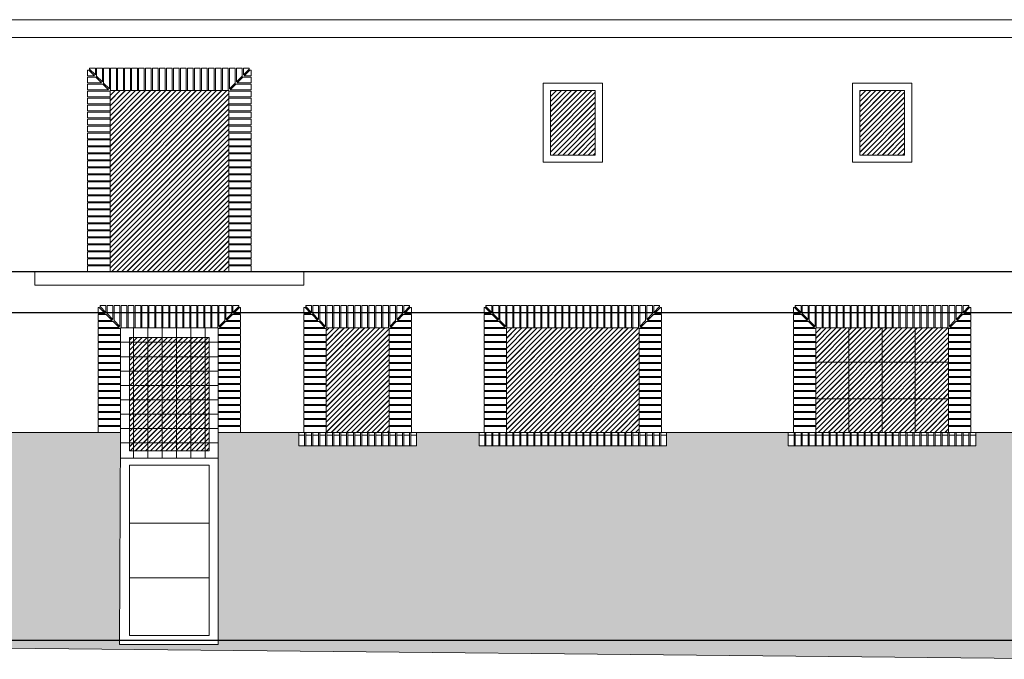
# Model space of a CAD drawing. Header units: millimetres. Extents: x -15547 to 792, y -5206 to 3515.
# Tile 8 of 16: x -3875 to -2777, y -2490 to -1777. Entities that reach past the tile are written whole.
import ezdxf

# ---------------------------------------------------------------- set-up
doc = ezdxf.new("R2010")
doc.units = ezdxf.units.MM
doc.layers.get('Defpoints').update_dxf_attribs({"color": 11})
for name, color, linetype, lineweight in [('A_cienkie', 251, 'Continuous', 9), ('A_hatch', 8, 'Continuous', 9), ('A_stolarka', 20, 'Continuous', 9), ('A_widok', 41, 'Continuous', 20)]:
    doc.layers.add(name, color=color, linetype=linetype, lineweight=lineweight)

msp = doc.modelspace()

# ---------------------------------------------------------------- hatches: boundary and pattern name
at = {"layer": 'A_hatch'}
h = msp.add_hatch(dxfattribs=at)
h.set_pattern_fill('JIS_LC_20', color=251, scale=0.2)
h.paths.add_polyline_path([(-3641.65, -1856.32), (-3774.05, -1856.32), (-3774.05, -2058.47), (-3641.65, -2058.47)])
h.paths.add_polyline_path([(-3232.85, -1856.32), (-3282.85, -1856.32), (-3282.85, -1928.32), (-3232.85, -1928.32)])
h.paths.add_polyline_path([(-2887.85, -1856.32), (-2937.85, -1856.32), (-2937.85, -1928.32), (-2887.85, -1928.32)])
h = msp.add_hatch(dxfattribs=at)
h.set_pattern_fill('JIS_LC_20', color=251, scale=0.2)
h.paths.add_polyline_path([(-3532.87, -2237.47), (-3462.85, -2237.47), (-3462.85, -2121.12), (-3532.87, -2121.12)])
h = msp.add_hatch(dxfattribs=at)
h.set_pattern_fill('JIS_LC_20', color=251, scale=0.2)
h.paths.add_polyline_path([(-3183.85, -2121.12), (-3331.85, -2121.12), (-3331.85, -2237.47), (-3183.85, -2237.47)])
h = msp.add_hatch(dxfattribs=at)
h.set_pattern_fill('JIS_LC_20', color=251, scale=0.2)
h.paths.add_polyline_path([(-2838.85, -2121.12), (-2986.85, -2121.12), (-2986.85, -2237.47), (-2838.85, -2237.47)])
h = msp.add_hatch(dxfattribs=at)
h.set_pattern_fill('JIS_LC_20', color=251, scale=0.2)
h.paths.add_polyline_path([(-3752.49, -2258.12), (-3663.35, -2258.12), (-3663.35, -2131.77), (-3752.49, -2131.77)])
h = msp.add_hatch(dxfattribs=at)
h.set_pattern_fill('AR-BRSTD', color=256, scale=0.1)
h.paths.add_polyline_path([(-3762.35, -2237.47), (-3787.35, -2237.47), (-3923.2, -2237.47), (-3923.2, -2252.47), (-4132.48, -2252.47), (-4132.48, -2237.47), (-4233.2, -2237.47), (-4233.2, -2252.47), (-4442.48, -2252.47), (-4442.48, -2237.47), (-4548.2, -2237.47), (-4548.2, -2252.47), (-4757.48, -2252.47), (-4757.48, -2237.47), (-4948.2, -2237.47), (-4948.2, -2252.47), (-5157.48, -2252.47), (-5157.48, -2237.47), (-5252.7, -2237.47), (-5252.7, -2252.47), (-5422.98, -2252.47), (-5422.98, -2240.47), (-5768.68, -2240.47), (-5769.1, -2477.12), (-4004.87, -2477.12), (-2677.45, -2490.47), (-2677.45, -2474.12), (-2498.25, -2474.12), (-2498.25, -2469.12), (-2677.45, -2469.12), (-2677.45, -2237.47), (-2808.2, -2237.47), (-2808.2, -2252.47), (-3017.48, -2252.47), (-3017.48, -2237.47), (-3153.2, -2237.47), (-3153.2, -2252.47), (-3362.48, -2252.47), (-3362.48, -2237.47), (-3432.2, -2237.47), (-3432.2, -2252.47), (-3563.5, -2252.47), (-3563.5, -2237.47), (-3628.35, -2237.47), (-3653.35, -2237.47), (-3653.35, -2474.12), (-3763.59, -2474.12)])

# ---------------------------------------------------------------- linework, layer by layer
at = {"layer": 'A_cienkie'}
for points in [[(-3791.22, -1840.07), (-3799.05, -1840.07), (-3799.05, -1833.57), (-3797.72, -1833.57)], [(-3791.22, -1840.07), (-3797.72, -1833.57)], [(-3790.4, -1839.05), (-3790.4, -1831.32), (-3796.9, -1831.32), (-3796.9, -1832.55)], [(-3790.4, -1839.05), (-3796.9, -1832.55)], [(-3782.6, -1846.85), (-3782.6, -1831.32), (-3789.1, -1831.32), (-3789.1, -1840.35)], [(-3774.8, -1854.65), (-3774.8, -1831.32), (-3781.3, -1831.32), (-3781.3, -1848.15)], [(-3640.9, -1854.65), (-3640.9, -1831.32), (-3634.4, -1831.32), (-3634.4, -1848.15)], [(-3633.1, -1846.85), (-3633.1, -1831.32), (-3626.6, -1831.32), (-3626.6, -1840.35)], [(-3625.3, -1839.05), (-3625.3, -1831.32), (-3618.8, -1831.32), (-3618.8, -1832.55)], [(-3625.3, -1839.05), (-3618.8, -1832.55)], [(-3624.48, -1840.07), (-3617.98, -1833.57)], [(-3624.48, -1840.07), (-3616.65, -1840.07), (-3616.65, -1833.57), (-3617.98, -1833.57)], [(-3783.42, -1847.87), (-3799.05, -1847.87), (-3799.05, -1841.37), (-3789.92, -1841.37)], [(-3783.42, -1847.87), (-3789.92, -1841.37)], [(-3782.6, -1846.85), (-3789.1, -1840.35)], [(-3633.1, -1846.85), (-3626.6, -1840.35)], [(-3632.28, -1847.87), (-3625.78, -1841.37)], [(-3632.28, -1847.87), (-3616.65, -1847.87), (-3616.65, -1841.37), (-3625.78, -1841.37)], [(-3775.62, -1855.67), (-3799.05, -1855.67), (-3799.05, -1849.17), (-3782.12, -1849.17)], [(-3775.62, -1855.67), (-3782.12, -1849.17)], [(-3774.8, -1854.65), (-3781.3, -1848.15)], [(-3640.9, -1854.65), (-3634.4, -1848.15)], [(-3640.08, -1855.67), (-3633.58, -1849.17)], [(-3640.08, -1855.67), (-3616.65, -1855.67), (-3616.65, -1849.17), (-3633.58, -1849.17)], [(-3778.7, -2103.85), (-3778.7, -2096.12), (-3785.2, -2096.12), (-3785.2, -2097.35)], [(-3778.7, -2103.85), (-3785.2, -2097.35)], [(-3770.9, -2111.65), (-3770.9, -2096.12), (-3777.4, -2096.12), (-3777.4, -2105.15)], [(-3763.1, -2119.45), (-3763.1, -2096.12), (-3769.6, -2096.12), (-3769.6, -2112.95)], [(-3652.6, -2119.45), (-3652.6, -2096.12), (-3646.1, -2096.12), (-3646.1, -2112.95)], [(-3644.8, -2111.65), (-3644.8, -2096.12), (-3638.3, -2096.12), (-3638.3, -2105.15)], [(-3637, -2103.85), (-3637, -2096.12), (-3630.5, -2096.12), (-3630.5, -2097.35)], [(-3637, -2103.85), (-3630.5, -2097.35)], [(-3549.2, -2103.85), (-3549.2, -2096.12), (-3555.7, -2096.12), (-3555.7, -2097.35)], [(-3549.2, -2103.85), (-3555.7, -2097.35)], [(-3541.4, -2111.65), (-3541.4, -2096.12), (-3547.9, -2096.12), (-3547.9, -2105.15)], [(-3533.6, -2119.45), (-3533.6, -2096.12), (-3540.1, -2096.12), (-3540.1, -2112.95)], [(-3462.1, -2119.45), (-3462.1, -2096.12), (-3455.6, -2096.12), (-3455.6, -2112.95)], [(-3454.3, -2111.65), (-3454.3, -2096.12), (-3447.8, -2096.12), (-3447.8, -2105.15)], [(-3446.5, -2103.85), (-3446.5, -2096.12), (-3440, -2096.12), (-3440, -2097.35)], [(-3446.5, -2103.85), (-3440, -2097.35)], [(-3348.2, -2103.85), (-3348.2, -2096.12), (-3354.7, -2096.12), (-3354.7, -2097.35)], [(-3348.2, -2103.85), (-3354.7, -2097.35)], [(-3340.4, -2111.65), (-3340.4, -2096.12), (-3346.9, -2096.12), (-3346.9, -2105.15)], [(-3332.6, -2119.45), (-3332.6, -2096.12), (-3339.1, -2096.12), (-3339.1, -2112.95)], [(-3183.1, -2119.45), (-3183.1, -2096.12), (-3176.6, -2096.12), (-3176.6, -2112.95)], [(-3175.3, -2111.65), (-3175.3, -2096.12), (-3168.8, -2096.12), (-3168.8, -2105.15)], [(-3167.5, -2103.85), (-3167.5, -2096.12), (-3161, -2096.12), (-3161, -2097.35)], [(-3167.5, -2103.85), (-3161, -2097.35)], [(-3003.2, -2103.85), (-3003.2, -2096.12), (-3009.7, -2096.12), (-3009.7, -2097.35)], [(-3003.2, -2103.85), (-3009.7, -2097.35)], [(-2995.4, -2111.65), (-2995.4, -2096.12), (-3001.9, -2096.12), (-3001.9, -2105.15)], [(-2987.6, -2119.45), (-2987.6, -2096.12), (-2994.1, -2096.12), (-2994.1, -2112.95)], [(-2838.1, -2119.45), (-2838.1, -2096.12), (-2831.6, -2096.12), (-2831.6, -2112.95)], [(-2830.3, -2111.65), (-2830.3, -2096.12), (-2823.8, -2096.12), (-2823.8, -2105.15)], [(-2822.5, -2103.85), (-2822.5, -2096.12), (-2816, -2096.12), (-2816, -2097.35)], [(-2822.5, -2103.85), (-2816, -2097.35)], [(-3779.52, -2104.87), (-3787.35, -2104.87), (-3787.35, -2098.37), (-3786.02, -2098.37)], [(-3771.72, -2112.67), (-3787.35, -2112.67), (-3787.35, -2106.17), (-3778.22, -2106.17)], [(-3779.52, -2104.87), (-3786.02, -2098.37)], [(-3771.72, -2112.67), (-3778.22, -2106.17)], [(-3770.9, -2111.65), (-3777.4, -2105.15)], [(-3644.8, -2111.65), (-3638.3, -2105.15)], [(-3643.98, -2112.67), (-3637.48, -2106.17)], [(-3643.98, -2112.67), (-3628.35, -2112.67), (-3628.35, -2106.17), (-3637.48, -2106.17)], [(-3636.18, -2104.87), (-3629.68, -2098.37)], [(-3636.18, -2104.87), (-3628.35, -2104.87), (-3628.35, -2098.37), (-3629.68, -2098.37)], [(-3550.02, -2104.87), (-3557.85, -2104.87), (-3557.85, -2098.37), (-3556.52, -2098.37)], [(-3542.22, -2112.67), (-3557.85, -2112.67), (-3557.85, -2106.17), (-3548.72, -2106.17)], [(-3550.02, -2104.87), (-3556.52, -2098.37)], [(-3542.22, -2112.67), (-3548.72, -2106.17)], [(-3541.4, -2111.65), (-3547.9, -2105.15)], [(-3454.3, -2111.65), (-3447.8, -2105.15)], [(-3453.48, -2112.67), (-3446.98, -2106.17)], [(-3453.48, -2112.67), (-3437.85, -2112.67), (-3437.85, -2106.17), (-3446.98, -2106.17)], [(-3445.68, -2104.87), (-3439.18, -2098.37)], [(-3445.68, -2104.87), (-3437.85, -2104.87), (-3437.85, -2098.37), (-3439.18, -2098.37)], [(-3349.02, -2104.87), (-3356.85, -2104.87), (-3356.85, -2098.37), (-3355.52, -2098.37)], [(-3341.22, -2112.67), (-3356.85, -2112.67), (-3356.85, -2106.17), (-3347.72, -2106.17)], [(-3349.02, -2104.87), (-3355.52, -2098.37)], [(-3341.22, -2112.67), (-3347.72, -2106.17)], [(-3340.4, -2111.65), (-3346.9, -2105.15)], [(-3175.3, -2111.65), (-3168.8, -2105.15)], [(-3174.48, -2112.67), (-3167.98, -2106.17)], [(-3174.48, -2112.67), (-3158.85, -2112.67), (-3158.85, -2106.17), (-3167.98, -2106.17)], [(-3166.68, -2104.87), (-3160.18, -2098.37)], [(-3166.68, -2104.87), (-3158.85, -2104.87), (-3158.85, -2098.37), (-3160.18, -2098.37)], [(-3004.02, -2104.87), (-3011.85, -2104.87), (-3011.85, -2098.37), (-3010.52, -2098.37)], [(-2996.22, -2112.67), (-3011.85, -2112.67), (-3011.85, -2106.17), (-3002.72, -2106.17)], [(-3004.02, -2104.87), (-3010.52, -2098.37)], [(-2996.22, -2112.67), (-3002.72, -2106.17)], [(-2995.4, -2111.65), (-3001.9, -2105.15)], [(-2830.3, -2111.65), (-2823.8, -2105.15)], [(-2829.48, -2112.67), (-2822.98, -2106.17)], [(-2829.48, -2112.67), (-2813.85, -2112.67), (-2813.85, -2106.17), (-2822.98, -2106.17)], [(-2821.68, -2104.87), (-2815.18, -2098.37)], [(-2821.68, -2104.87), (-2813.85, -2104.87), (-2813.85, -2098.37), (-2815.18, -2098.37)], [(-3763.92, -2120.47), (-3787.35, -2120.47), (-3787.35, -2113.97), (-3770.42, -2113.97)], [(-3763.92, -2120.47), (-3770.42, -2113.97)], [(-3763.1, -2119.45), (-3769.6, -2112.95)], [(-3652.6, -2119.45), (-3646.1, -2112.95)], [(-3651.78, -2120.47), (-3645.28, -2113.97)], [(-3651.78, -2120.47), (-3628.35, -2120.47), (-3628.35, -2113.97), (-3645.28, -2113.97)], [(-3534.42, -2120.47), (-3557.85, -2120.47), (-3557.85, -2113.97), (-3540.92, -2113.97)], [(-3534.42, -2120.47), (-3540.92, -2113.97)], [(-3533.6, -2119.45), (-3540.1, -2112.95)], [(-3462.1, -2119.45), (-3455.6, -2112.95)], [(-3461.28, -2120.47), (-3454.78, -2113.97)], [(-3461.28, -2120.47), (-3437.85, -2120.47), (-3437.85, -2113.97), (-3454.78, -2113.97)], [(-3333.42, -2120.47), (-3356.85, -2120.47), (-3356.85, -2113.97), (-3339.92, -2113.97)], [(-3333.42, -2120.47), (-3339.92, -2113.97)], [(-3332.6, -2119.45), (-3339.1, -2112.95)], [(-3183.1, -2119.45), (-3176.6, -2112.95)], [(-3182.28, -2120.47), (-3175.78, -2113.97)], [(-3182.28, -2120.47), (-3158.85, -2120.47), (-3158.85, -2113.97), (-3175.78, -2113.97)], [(-2988.42, -2120.47), (-3011.85, -2120.47), (-3011.85, -2113.97), (-2994.92, -2113.97)], [(-2988.42, -2120.47), (-2994.92, -2113.97)], [(-2987.6, -2119.45), (-2994.1, -2112.95)], [(-2838.1, -2119.45), (-2831.6, -2112.95)], [(-2837.28, -2120.47), (-2830.78, -2113.97)], [(-2837.28, -2120.47), (-2813.85, -2120.47), (-2813.85, -2113.97), (-2830.78, -2113.97)], [(-3532.85, -2121.12), (-3462.85, -2121.12)], [(-3923.2, -2237.47), (-3787.35, -2237.47)], [(-3628.35, -2237.47), (-3563.5, -2237.47)], [(-3563.5, -2240.47), (-3557, -2240.47)], [(-3555.7, -2240.47), (-3549.2, -2240.47)], [(-3547.9, -2240.47), (-3541.4, -2240.47)], [(-3540.1, -2240.47), (-3533.6, -2240.47)], [(-3532.3, -2240.47), (-3525.8, -2240.47)], [(-3524.5, -2240.47), (-3518, -2240.47)], [(-3516.7, -2240.47), (-3510.2, -2240.47)], [(-3508.9, -2240.47), (-3502.4, -2240.47)], [(-3501.1, -2240.47), (-3494.6, -2240.47)], [(-3493.3, -2240.47), (-3486.8, -2240.47)], [(-3485.5, -2240.47), (-3479, -2240.47)], [(-3477.7, -2240.47), (-3471.2, -2240.47)], [(-3469.9, -2240.47), (-3463.4, -2240.47)], [(-3462.1, -2240.47), (-3455.6, -2240.47)], [(-3454.3, -2240.47), (-3447.8, -2240.47)], [(-3446.5, -2240.47), (-3440, -2240.47)], [(-3438.7, -2240.47), (-3432.2, -2240.47)], [(-3432.2, -2237.47), (-3362.48, -2237.47)], [(-3355.98, -2240.47), (-3362.48, -2240.47)], [(-3348.18, -2240.47), (-3354.68, -2240.47)], [(-3340.38, -2240.47), (-3346.88, -2240.47)], [(-3332.58, -2240.47), (-3339.08, -2240.47)], [(-3324.78, -2240.47), (-3331.28, -2240.47)], [(-3323.5, -2240.47), (-3317, -2240.47)], [(-3315.7, -2240.47), (-3309.2, -2240.47)], [(-3307.9, -2240.47), (-3301.4, -2240.47)], [(-3300.1, -2240.47), (-3293.6, -2240.47)], [(-3292.3, -2240.47), (-3285.8, -2240.47)], [(-3284.5, -2240.47), (-3278, -2240.47)], [(-3276.7, -2240.47), (-3270.2, -2240.47)], [(-3268.9, -2240.47), (-3262.4, -2240.47)], [(-3261.1, -2240.47), (-3254.6, -2240.47)], [(-3253.3, -2240.47), (-3246.8, -2240.47)], [(-3245.5, -2240.47), (-3239, -2240.47)], [(-3237.7, -2240.47), (-3231.2, -2240.47)], [(-3229.9, -2240.47), (-3223.4, -2240.47)], [(-3222.1, -2240.47), (-3215.6, -2240.47)], [(-3214.3, -2240.47), (-3207.8, -2240.47)], [(-3206.5, -2240.47), (-3200, -2240.47)], [(-3198.7, -2240.47), (-3192.2, -2240.47)], [(-3184.4, -2240.47), (-3190.9, -2240.47)], [(-3176.6, -2240.47), (-3183.1, -2240.47)], [(-3168.8, -2240.47), (-3175.3, -2240.47)], [(-3161, -2240.47), (-3167.5, -2240.47)], [(-3153.2, -2240.47), (-3159.7, -2240.47)], [(-3153.2, -2237.47), (-3017.48, -2237.47)], [(-3010.98, -2240.47), (-3017.48, -2240.47)], [(-3003.18, -2240.47), (-3009.68, -2240.47)], [(-2995.38, -2240.47), (-3001.88, -2240.47)], [(-2987.58, -2240.47), (-2994.08, -2240.47)], [(-2979.78, -2240.47), (-2986.28, -2240.47)], [(-2978.5, -2240.47), (-2972, -2240.47)], [(-2970.7, -2240.47), (-2964.2, -2240.47)], [(-2962.9, -2240.47), (-2956.4, -2240.47)], [(-2955.1, -2240.47), (-2948.6, -2240.47)], [(-2947.3, -2240.47), (-2940.8, -2240.47)], [(-2939.5, -2240.47), (-2933, -2240.47)], [(-2931.7, -2240.47), (-2925.2, -2240.47)], [(-2923.9, -2240.47), (-2917.4, -2240.47)], [(-2916.1, -2240.47), (-2909.6, -2240.47)], [(-2908.3, -2240.47), (-2901.8, -2240.47)], [(-2900.5, -2240.47), (-2894, -2240.47)], [(-2892.7, -2240.47), (-2886.2, -2240.47)], [(-2884.9, -2240.47), (-2878.4, -2240.47)], [(-2877.1, -2240.47), (-2870.6, -2240.47)], [(-2869.3, -2240.47), (-2862.8, -2240.47)], [(-2861.5, -2240.47), (-2855, -2240.47)], [(-2853.7, -2240.47), (-2847.2, -2240.47)], [(-2839.4, -2240.47), (-2845.9, -2240.47)], [(-2831.6, -2240.47), (-2838.1, -2240.47)], [(-2823.8, -2240.47), (-2830.3, -2240.47)], [(-2816, -2240.47), (-2822.5, -2240.47)], [(-2808.2, -2240.47), (-2814.7, -2240.47)], [(-2808.2, -2237.47), (-2677.45, -2237.47)]]:
    msp.add_lwpolyline(points, dxfattribs=at)
for points in [[(-3773.5, -1831.32), (-3773.5, -1856.32), (-3767, -1856.32), (-3767, -1831.32)], [(-3765.7, -1831.32), (-3765.7, -1856.32), (-3759.2, -1856.32), (-3759.2, -1831.32)], [(-3757.9, -1831.32), (-3757.9, -1856.32), (-3751.4, -1856.32), (-3751.4, -1831.32)], [(-3750.1, -1831.32), (-3750.1, -1856.32), (-3743.6, -1856.32), (-3743.6, -1831.32)], [(-3742.3, -1831.32), (-3742.3, -1856.32), (-3735.8, -1856.32), (-3735.8, -1831.32)], [(-3734.5, -1831.32), (-3734.5, -1856.32), (-3728, -1856.32), (-3728, -1831.32)], [(-3726.7, -1831.32), (-3726.7, -1856.32), (-3720.2, -1856.32), (-3720.2, -1831.32)], [(-3718.9, -1831.32), (-3718.9, -1856.32), (-3712.4, -1856.32), (-3712.4, -1831.32)], [(-3711.1, -1831.32), (-3711.1, -1856.32), (-3704.6, -1856.32), (-3704.6, -1831.32)], [(-3696.8, -1831.32), (-3696.8, -1856.32), (-3703.3, -1856.32), (-3703.3, -1831.32)], [(-3689, -1831.32), (-3689, -1856.32), (-3695.5, -1856.32), (-3695.5, -1831.32)], [(-3681.2, -1831.32), (-3681.2, -1856.32), (-3687.7, -1856.32), (-3687.7, -1831.32)], [(-3673.4, -1831.32), (-3673.4, -1856.32), (-3679.9, -1856.32), (-3679.9, -1831.32)], [(-3665.6, -1831.32), (-3665.6, -1856.32), (-3672.1, -1856.32), (-3672.1, -1831.32)], [(-3657.8, -1831.32), (-3657.8, -1856.32), (-3664.3, -1856.32), (-3664.3, -1831.32)], [(-3650, -1831.32), (-3650, -1856.32), (-3656.5, -1856.32), (-3656.5, -1831.32)], [(-3642.2, -1831.32), (-3642.2, -1856.32), (-3648.7, -1856.32), (-3648.7, -1831.32)], [(-3290.85, -1936.32), (-3224.85, -1936.32), (-3224.85, -1848.32), (-3290.85, -1848.32)], [(-2945.85, -1936.32), (-2879.85, -1936.32), (-2879.85, -1848.32), (-2945.85, -1848.32)], [(-3799.05, -1863.47), (-3774.05, -1863.47), (-3774.05, -1856.97), (-3799.05, -1856.97)], [(-3799.05, -1871.27), (-3774.05, -1871.27), (-3774.05, -1864.77), (-3799.05, -1864.77)], [(-3616.65, -1863.47), (-3641.65, -1863.47), (-3641.65, -1856.97), (-3616.65, -1856.97)], [(-3616.65, -1871.27), (-3641.65, -1871.27), (-3641.65, -1864.77), (-3616.65, -1864.77)], [(-3799.05, -1879.07), (-3774.05, -1879.07), (-3774.05, -1872.57), (-3799.05, -1872.57)], [(-3616.65, -1879.07), (-3641.65, -1879.07), (-3641.65, -1872.57), (-3616.65, -1872.57)], [(-3799.05, -1886.87), (-3774.05, -1886.87), (-3774.05, -1880.37), (-3799.05, -1880.37)], [(-3799.05, -1894.67), (-3774.05, -1894.67), (-3774.05, -1888.17), (-3799.05, -1888.17)], [(-3616.65, -1886.87), (-3641.65, -1886.87), (-3641.65, -1880.37), (-3616.65, -1880.37)], [(-3616.65, -1894.67), (-3641.65, -1894.67), (-3641.65, -1888.17), (-3616.65, -1888.17)], [(-3799.05, -1902.47), (-3774.05, -1902.47), (-3774.05, -1895.97), (-3799.05, -1895.97)], [(-3616.65, -1902.47), (-3641.65, -1902.47), (-3641.65, -1895.97), (-3616.65, -1895.97)], [(-3799.05, -1910.27), (-3774.05, -1910.27), (-3774.05, -1903.77), (-3799.05, -1903.77)], [(-3616.65, -1910.27), (-3641.65, -1910.27), (-3641.65, -1903.77), (-3616.65, -1903.77)], [(-3799.05, -1918.07), (-3774.05, -1918.07), (-3774.05, -1911.57), (-3799.05, -1911.57)], [(-3799.05, -1925.87), (-3774.05, -1925.87), (-3774.05, -1919.37), (-3799.05, -1919.37)], [(-3616.65, -1918.07), (-3641.65, -1918.07), (-3641.65, -1911.57), (-3616.65, -1911.57)], [(-3616.65, -1925.87), (-3641.65, -1925.87), (-3641.65, -1919.37), (-3616.65, -1919.37)], [(-3799.05, -1933.67), (-3774.05, -1933.67), (-3774.05, -1927.17), (-3799.05, -1927.17)], [(-3616.65, -1933.67), (-3641.65, -1933.67), (-3641.65, -1927.17), (-3616.65, -1927.17)], [(-3799.05, -1941.47), (-3774.05, -1941.47), (-3774.05, -1934.97), (-3799.05, -1934.97)], [(-3799.05, -1949.27), (-3774.05, -1949.27), (-3774.05, -1942.77), (-3799.05, -1942.77)], [(-3616.65, -1941.47), (-3641.65, -1941.47), (-3641.65, -1934.97), (-3616.65, -1934.97)], [(-3616.65, -1949.27), (-3641.65, -1949.27), (-3641.65, -1942.77), (-3616.65, -1942.77)], [(-3799.05, -1957.07), (-3774.05, -1957.07), (-3774.05, -1950.57), (-3799.05, -1950.57)], [(-3616.65, -1957.07), (-3641.65, -1957.07), (-3641.65, -1950.57), (-3616.65, -1950.57)], [(-3799.05, -1958.37), (-3774.05, -1958.37), (-3774.05, -1964.87), (-3799.05, -1964.87)], [(-3616.65, -1958.37), (-3641.65, -1958.37), (-3641.65, -1964.87), (-3616.65, -1964.87)], [(-3799.05, -1966.17), (-3774.05, -1966.17), (-3774.05, -1972.67), (-3799.05, -1972.67)], [(-3799.05, -1973.97), (-3774.05, -1973.97), (-3774.05, -1980.47), (-3799.05, -1980.47)], [(-3616.65, -1966.17), (-3641.65, -1966.17), (-3641.65, -1972.67), (-3616.65, -1972.67)], [(-3616.65, -1973.97), (-3641.65, -1973.97), (-3641.65, -1980.47), (-3616.65, -1980.47)], [(-3799.05, -1981.77), (-3774.05, -1981.77), (-3774.05, -1988.27), (-3799.05, -1988.27)], [(-3616.65, -1981.77), (-3641.65, -1981.77), (-3641.65, -1988.27), (-3616.65, -1988.27)], [(-3799.05, -1989.57), (-3774.05, -1989.57), (-3774.05, -1996.07), (-3799.05, -1996.07)], [(-3799.05, -1997.37), (-3774.05, -1997.37), (-3774.05, -2003.87), (-3799.05, -2003.87)], [(-3616.65, -1989.57), (-3641.65, -1989.57), (-3641.65, -1996.07), (-3616.65, -1996.07)], [(-3616.65, -1997.37), (-3641.65, -1997.37), (-3641.65, -2003.87), (-3616.65, -2003.87)], [(-3799.05, -2005.17), (-3774.05, -2005.17), (-3774.05, -2011.67), (-3799.05, -2011.67)], [(-3616.65, -2005.17), (-3641.65, -2005.17), (-3641.65, -2011.67), (-3616.65, -2011.67)], [(-3799.05, -2012.97), (-3774.05, -2012.97), (-3774.05, -2019.47), (-3799.05, -2019.47)], [(-3799.05, -2020.77), (-3774.05, -2020.77), (-3774.05, -2027.27), (-3799.05, -2027.27)], [(-3616.65, -2012.97), (-3641.65, -2012.97), (-3641.65, -2019.47), (-3616.65, -2019.47)], [(-3616.65, -2020.77), (-3641.65, -2020.77), (-3641.65, -2027.27), (-3616.65, -2027.27)], [(-3799.05, -2028.57), (-3774.05, -2028.57), (-3774.05, -2035.07), (-3799.05, -2035.07)], [(-3616.65, -2028.57), (-3641.65, -2028.57), (-3641.65, -2035.07), (-3616.65, -2035.07)], [(-3799.05, -2042.87), (-3774.05, -2042.87), (-3774.05, -2036.37), (-3799.05, -2036.37)], [(-3616.65, -2042.87), (-3641.65, -2042.87), (-3641.65, -2036.37), (-3616.65, -2036.37)], [(-3799.05, -2050.67), (-3774.05, -2050.67), (-3774.05, -2044.17), (-3799.05, -2044.17)], [(-3799.05, -2058.47), (-3774.05, -2058.47), (-3774.05, -2051.97), (-3799.05, -2051.97)], [(-3616.65, -2050.67), (-3641.65, -2050.67), (-3641.65, -2044.17), (-3616.65, -2044.17)], [(-3616.65, -2058.47), (-3641.65, -2058.47), (-3641.65, -2051.97), (-3616.65, -2051.97)], [(-3761.8, -2096.12), (-3761.8, -2121.12), (-3755.3, -2121.12), (-3755.3, -2096.12)], [(-3754, -2096.12), (-3754, -2121.12), (-3747.5, -2121.12), (-3747.5, -2096.12)], [(-3746.2, -2096.12), (-3746.2, -2121.12), (-3739.7, -2121.12), (-3739.7, -2096.12)], [(-3738.4, -2096.12), (-3738.4, -2121.12), (-3731.9, -2121.12), (-3731.9, -2096.12)], [(-3730.6, -2096.12), (-3730.6, -2121.12), (-3724.1, -2121.12), (-3724.1, -2096.12)], [(-3722.8, -2096.12), (-3722.8, -2121.12), (-3716.3, -2121.12), (-3716.3, -2096.12)], [(-3715, -2096.12), (-3715, -2121.12), (-3708.5, -2121.12), (-3708.5, -2096.12)], [(-3700.7, -2096.12), (-3700.7, -2121.12), (-3707.2, -2121.12), (-3707.2, -2096.12)], [(-3692.9, -2096.12), (-3692.9, -2121.12), (-3699.4, -2121.12), (-3699.4, -2096.12)], [(-3685.1, -2096.12), (-3685.1, -2121.12), (-3691.6, -2121.12), (-3691.6, -2096.12)], [(-3677.3, -2096.12), (-3677.3, -2121.12), (-3683.8, -2121.12), (-3683.8, -2096.12)], [(-3669.5, -2096.12), (-3669.5, -2121.12), (-3676, -2121.12), (-3676, -2096.12)], [(-3661.7, -2096.12), (-3661.7, -2121.12), (-3668.2, -2121.12), (-3668.2, -2096.12)], [(-3653.9, -2096.12), (-3653.9, -2121.12), (-3660.4, -2121.12), (-3660.4, -2096.12)], [(-3532.3, -2096.12), (-3532.3, -2121.12), (-3525.8, -2121.12), (-3525.8, -2096.12)], [(-3524.5, -2096.12), (-3524.5, -2121.12), (-3518, -2121.12), (-3518, -2096.12)], [(-3516.7, -2096.12), (-3516.7, -2121.12), (-3510.2, -2121.12), (-3510.2, -2096.12)], [(-3508.9, -2096.12), (-3508.9, -2121.12), (-3502.4, -2121.12), (-3502.4, -2096.12)], [(-3501.1, -2096.12), (-3501.1, -2121.12), (-3494.6, -2121.12), (-3494.6, -2096.12)], [(-3486.8, -2096.12), (-3486.8, -2121.12), (-3493.3, -2121.12), (-3493.3, -2096.12)], [(-3479, -2096.12), (-3479, -2121.12), (-3485.5, -2121.12), (-3485.5, -2096.12)], [(-3471.2, -2096.12), (-3471.2, -2121.12), (-3477.7, -2121.12), (-3477.7, -2096.12)], [(-3463.4, -2096.12), (-3463.4, -2121.12), (-3469.9, -2121.12), (-3469.9, -2096.12)], [(-3331.3, -2096.12), (-3331.3, -2121.12), (-3324.8, -2121.12), (-3324.8, -2096.12)], [(-3323.5, -2096.12), (-3323.5, -2121.12), (-3317, -2121.12), (-3317, -2096.12)], [(-3315.7, -2096.12), (-3315.7, -2121.12), (-3309.2, -2121.12), (-3309.2, -2096.12)], [(-3307.9, -2096.12), (-3307.9, -2121.12), (-3301.4, -2121.12), (-3301.4, -2096.12)], [(-3300.1, -2096.12), (-3300.1, -2121.12), (-3293.6, -2121.12), (-3293.6, -2096.12)], [(-3292.3, -2096.12), (-3292.3, -2121.12), (-3285.8, -2121.12), (-3285.8, -2096.12)], [(-3284.5, -2096.12), (-3284.5, -2121.12), (-3278, -2121.12), (-3278, -2096.12)], [(-3276.7, -2096.12), (-3276.7, -2121.12), (-3270.2, -2121.12), (-3270.2, -2096.12)], [(-3268.9, -2096.12), (-3268.9, -2121.12), (-3262.4, -2121.12), (-3262.4, -2096.12)], [(-3261.1, -2096.12), (-3261.1, -2121.12), (-3254.6, -2121.12), (-3254.6, -2096.12)], [(-3246.8, -2096.12), (-3246.8, -2121.12), (-3253.3, -2121.12), (-3253.3, -2096.12)], [(-3239, -2096.12), (-3239, -2121.12), (-3245.5, -2121.12), (-3245.5, -2096.12)], [(-3231.2, -2096.12), (-3231.2, -2121.12), (-3237.7, -2121.12), (-3237.7, -2096.12)], [(-3223.4, -2096.12), (-3223.4, -2121.12), (-3229.9, -2121.12), (-3229.9, -2096.12)], [(-3215.6, -2096.12), (-3215.6, -2121.12), (-3222.1, -2121.12), (-3222.1, -2096.12)], [(-3207.8, -2096.12), (-3207.8, -2121.12), (-3214.3, -2121.12), (-3214.3, -2096.12)], [(-3200, -2096.12), (-3200, -2121.12), (-3206.5, -2121.12), (-3206.5, -2096.12)], [(-3192.2, -2096.12), (-3192.2, -2121.12), (-3198.7, -2121.12), (-3198.7, -2096.12)], [(-3184.4, -2096.12), (-3184.4, -2121.12), (-3190.9, -2121.12), (-3190.9, -2096.12)], [(-2986.3, -2096.12), (-2986.3, -2121.12), (-2979.8, -2121.12), (-2979.8, -2096.12)], [(-2978.5, -2096.12), (-2978.5, -2121.12), (-2972, -2121.12), (-2972, -2096.12)], [(-2970.7, -2096.12), (-2970.7, -2121.12), (-2964.2, -2121.12), (-2964.2, -2096.12)], [(-2962.9, -2096.12), (-2962.9, -2121.12), (-2956.4, -2121.12), (-2956.4, -2096.12)], [(-2955.1, -2096.12), (-2955.1, -2121.12), (-2948.6, -2121.12), (-2948.6, -2096.12)], [(-2947.3, -2096.12), (-2947.3, -2121.12), (-2940.8, -2121.12), (-2940.8, -2096.12)], [(-2939.5, -2096.12), (-2939.5, -2121.12), (-2933, -2121.12), (-2933, -2096.12)], [(-2931.7, -2096.12), (-2931.7, -2121.12), (-2925.2, -2121.12), (-2925.2, -2096.12)], [(-2923.9, -2096.12), (-2923.9, -2121.12), (-2917.4, -2121.12), (-2917.4, -2096.12)], [(-2916.1, -2096.12), (-2916.1, -2121.12), (-2909.6, -2121.12), (-2909.6, -2096.12)], [(-2901.8, -2096.12), (-2901.8, -2121.12), (-2908.3, -2121.12), (-2908.3, -2096.12)], [(-2894, -2096.12), (-2894, -2121.12), (-2900.5, -2121.12), (-2900.5, -2096.12)], [(-2886.2, -2096.12), (-2886.2, -2121.12), (-2892.7, -2121.12), (-2892.7, -2096.12)], [(-2878.4, -2096.12), (-2878.4, -2121.12), (-2884.9, -2121.12), (-2884.9, -2096.12)], [(-2870.6, -2096.12), (-2870.6, -2121.12), (-2877.1, -2121.12), (-2877.1, -2096.12)], [(-2862.8, -2096.12), (-2862.8, -2121.12), (-2869.3, -2121.12), (-2869.3, -2096.12)], [(-2855, -2096.12), (-2855, -2121.12), (-2861.5, -2121.12), (-2861.5, -2096.12)], [(-2847.2, -2096.12), (-2847.2, -2121.12), (-2853.7, -2121.12), (-2853.7, -2096.12)], [(-2839.4, -2096.12), (-2839.4, -2121.12), (-2845.9, -2121.12), (-2845.9, -2096.12)], [(-3787.35, -2128.27), (-3762.35, -2128.27), (-3762.35, -2121.77), (-3787.35, -2121.77)], [(-3787.35, -2136.07), (-3762.35, -2136.07), (-3762.35, -2129.57), (-3787.35, -2129.57)], [(-3628.35, -2128.27), (-3653.35, -2128.27), (-3653.35, -2121.77), (-3628.35, -2121.77)], [(-3628.35, -2136.07), (-3653.35, -2136.07), (-3653.35, -2129.57), (-3628.35, -2129.57)], [(-3557.85, -2128.27), (-3532.85, -2128.27), (-3532.85, -2121.77), (-3557.85, -2121.77)], [(-3557.85, -2136.07), (-3532.85, -2136.07), (-3532.85, -2129.57), (-3557.85, -2129.57)], [(-3437.85, -2128.27), (-3462.85, -2128.27), (-3462.85, -2121.77), (-3437.85, -2121.77)], [(-3437.85, -2136.07), (-3462.85, -2136.07), (-3462.85, -2129.57), (-3437.85, -2129.57)], [(-3356.85, -2128.27), (-3331.85, -2128.27), (-3331.85, -2121.77), (-3356.85, -2121.77)], [(-3356.85, -2136.07), (-3331.85, -2136.07), (-3331.85, -2129.57), (-3356.85, -2129.57)], [(-3158.85, -2128.27), (-3183.85, -2128.27), (-3183.85, -2121.77), (-3158.85, -2121.77)], [(-3158.85, -2136.07), (-3183.85, -2136.07), (-3183.85, -2129.57), (-3158.85, -2129.57)], [(-3011.85, -2128.27), (-2986.85, -2128.27), (-2986.85, -2121.77), (-3011.85, -2121.77)], [(-3011.85, -2136.07), (-2986.85, -2136.07), (-2986.85, -2129.57), (-3011.85, -2129.57)], [(-2813.85, -2128.27), (-2838.85, -2128.27), (-2838.85, -2121.77), (-2813.85, -2121.77)], [(-2813.85, -2136.07), (-2838.85, -2136.07), (-2838.85, -2129.57), (-2813.85, -2129.57)], [(-3787.35, -2143.87), (-3762.35, -2143.87), (-3762.35, -2137.37), (-3787.35, -2137.37)], [(-3628.35, -2143.87), (-3653.35, -2143.87), (-3653.35, -2137.37), (-3628.35, -2137.37)], [(-3557.85, -2143.87), (-3532.85, -2143.87), (-3532.85, -2137.37), (-3557.85, -2137.37)], [(-3437.85, -2143.87), (-3462.85, -2143.87), (-3462.85, -2137.37), (-3437.85, -2137.37)], [(-3356.85, -2143.87), (-3331.85, -2143.87), (-3331.85, -2137.37), (-3356.85, -2137.37)], [(-3158.85, -2143.87), (-3183.85, -2143.87), (-3183.85, -2137.37), (-3158.85, -2137.37)], [(-3011.85, -2143.87), (-2986.85, -2143.87), (-2986.85, -2137.37), (-3011.85, -2137.37)], [(-2813.85, -2143.87), (-2838.85, -2143.87), (-2838.85, -2137.37), (-2813.85, -2137.37)], [(-3787.35, -2151.67), (-3762.35, -2151.67), (-3762.35, -2145.17), (-3787.35, -2145.17)], [(-3628.35, -2151.67), (-3653.35, -2151.67), (-3653.35, -2145.17), (-3628.35, -2145.17)], [(-3557.85, -2151.67), (-3532.85, -2151.67), (-3532.85, -2145.17), (-3557.85, -2145.17)], [(-3437.85, -2151.67), (-3462.85, -2151.67), (-3462.85, -2145.17), (-3437.85, -2145.17)], [(-3356.85, -2151.67), (-3331.85, -2151.67), (-3331.85, -2145.17), (-3356.85, -2145.17)], [(-3158.85, -2151.67), (-3183.85, -2151.67), (-3183.85, -2145.17), (-3158.85, -2145.17)], [(-3011.85, -2151.67), (-2986.85, -2151.67), (-2986.85, -2145.17), (-3011.85, -2145.17)], [(-2813.85, -2151.67), (-2838.85, -2151.67), (-2838.85, -2145.17), (-2813.85, -2145.17)], [(-3787.35, -2159.47), (-3762.35, -2159.47), (-3762.35, -2152.97), (-3787.35, -2152.97)], [(-3787.35, -2167.27), (-3762.35, -2167.27), (-3762.35, -2160.77), (-3787.35, -2160.77)], [(-3628.35, -2159.47), (-3653.35, -2159.47), (-3653.35, -2152.97), (-3628.35, -2152.97)], [(-3628.35, -2167.27), (-3653.35, -2167.27), (-3653.35, -2160.77), (-3628.35, -2160.77)], [(-3557.85, -2159.47), (-3532.85, -2159.47), (-3532.85, -2152.97), (-3557.85, -2152.97)], [(-3557.85, -2167.27), (-3532.85, -2167.27), (-3532.85, -2160.77), (-3557.85, -2160.77)], [(-3437.85, -2159.47), (-3462.85, -2159.47), (-3462.85, -2152.97), (-3437.85, -2152.97)], [(-3437.85, -2167.27), (-3462.85, -2167.27), (-3462.85, -2160.77), (-3437.85, -2160.77)], [(-3356.85, -2159.47), (-3331.85, -2159.47), (-3331.85, -2152.97), (-3356.85, -2152.97)], [(-3356.85, -2167.27), (-3331.85, -2167.27), (-3331.85, -2160.77), (-3356.85, -2160.77)], [(-3158.85, -2159.47), (-3183.85, -2159.47), (-3183.85, -2152.97), (-3158.85, -2152.97)], [(-3158.85, -2167.27), (-3183.85, -2167.27), (-3183.85, -2160.77), (-3158.85, -2160.77)], [(-3011.85, -2159.47), (-2986.85, -2159.47), (-2986.85, -2152.97), (-3011.85, -2152.97)], [(-3011.85, -2167.27), (-2986.85, -2167.27), (-2986.85, -2160.77), (-3011.85, -2160.77)], [(-2813.85, -2159.47), (-2838.85, -2159.47), (-2838.85, -2152.97), (-2813.85, -2152.97)], [(-2813.85, -2167.27), (-2838.85, -2167.27), (-2838.85, -2160.77), (-2813.85, -2160.77)], [(-3787.35, -2175.07), (-3762.35, -2175.07), (-3762.35, -2168.57), (-3787.35, -2168.57)], [(-3628.35, -2175.07), (-3653.35, -2175.07), (-3653.35, -2168.57), (-3628.35, -2168.57)], [(-3557.85, -2175.07), (-3532.85, -2175.07), (-3532.85, -2168.57), (-3557.85, -2168.57)], [(-3437.85, -2175.07), (-3462.85, -2175.07), (-3462.85, -2168.57), (-3437.85, -2168.57)], [(-3356.85, -2175.07), (-3331.85, -2175.07), (-3331.85, -2168.57), (-3356.85, -2168.57)], [(-3158.85, -2175.07), (-3183.85, -2175.07), (-3183.85, -2168.57), (-3158.85, -2168.57)], [(-3011.85, -2175.07), (-2986.85, -2175.07), (-2986.85, -2168.57), (-3011.85, -2168.57)], [(-2813.85, -2175.07), (-2838.85, -2175.07), (-2838.85, -2168.57), (-2813.85, -2168.57)], [(-3787.35, -2182.87), (-3762.35, -2182.87), (-3762.35, -2176.37), (-3787.35, -2176.37)], [(-3787.35, -2190.67), (-3762.35, -2190.67), (-3762.35, -2184.17), (-3787.35, -2184.17)], [(-3628.35, -2182.87), (-3653.35, -2182.87), (-3653.35, -2176.37), (-3628.35, -2176.37)], [(-3628.35, -2190.67), (-3653.35, -2190.67), (-3653.35, -2184.17), (-3628.35, -2184.17)], [(-3557.85, -2182.87), (-3532.85, -2182.87), (-3532.85, -2176.37), (-3557.85, -2176.37)], [(-3557.85, -2190.67), (-3532.85, -2190.67), (-3532.85, -2184.17), (-3557.85, -2184.17)], [(-3437.85, -2182.87), (-3462.85, -2182.87), (-3462.85, -2176.37), (-3437.85, -2176.37)], [(-3437.85, -2190.67), (-3462.85, -2190.67), (-3462.85, -2184.17), (-3437.85, -2184.17)], [(-3356.85, -2182.87), (-3331.85, -2182.87), (-3331.85, -2176.37), (-3356.85, -2176.37)], [(-3356.85, -2190.67), (-3331.85, -2190.67), (-3331.85, -2184.17), (-3356.85, -2184.17)], [(-3158.85, -2182.87), (-3183.85, -2182.87), (-3183.85, -2176.37), (-3158.85, -2176.37)], [(-3158.85, -2190.67), (-3183.85, -2190.67), (-3183.85, -2184.17), (-3158.85, -2184.17)], [(-3011.85, -2182.87), (-2986.85, -2182.87), (-2986.85, -2176.37), (-3011.85, -2176.37)], [(-3011.85, -2190.67), (-2986.85, -2190.67), (-2986.85, -2184.17), (-3011.85, -2184.17)], [(-2813.85, -2182.87), (-2838.85, -2182.87), (-2838.85, -2176.37), (-2813.85, -2176.37)], [(-2813.85, -2190.67), (-2838.85, -2190.67), (-2838.85, -2184.17), (-2813.85, -2184.17)], [(-3787.35, -2191.97), (-3762.35, -2191.97), (-3762.35, -2198.47), (-3787.35, -2198.47)], [(-3628.35, -2191.97), (-3653.35, -2191.97), (-3653.35, -2198.47), (-3628.35, -2198.47)], [(-3557.85, -2198.47), (-3532.85, -2198.47), (-3532.85, -2191.97), (-3557.85, -2191.97)], [(-3437.85, -2198.47), (-3462.85, -2198.47), (-3462.85, -2191.97), (-3437.85, -2191.97)], [(-3356.85, -2198.47), (-3331.85, -2198.47), (-3331.85, -2191.97), (-3356.85, -2191.97)], [(-3158.85, -2198.47), (-3183.85, -2198.47), (-3183.85, -2191.97), (-3158.85, -2191.97)], [(-3011.85, -2198.47), (-2986.85, -2198.47), (-2986.85, -2191.97), (-3011.85, -2191.97)], [(-2813.85, -2198.47), (-2838.85, -2198.47), (-2838.85, -2191.97), (-2813.85, -2191.97)], [(-3787.35, -2199.77), (-3762.35, -2199.77), (-3762.35, -2206.27), (-3787.35, -2206.27)], [(-3787.35, -2207.57), (-3762.35, -2207.57), (-3762.35, -2214.07), (-3787.35, -2214.07)], [(-3628.35, -2199.77), (-3653.35, -2199.77), (-3653.35, -2206.27), (-3628.35, -2206.27)], [(-3628.35, -2207.57), (-3653.35, -2207.57), (-3653.35, -2214.07), (-3628.35, -2214.07)], [(-3557.85, -2206.27), (-3532.85, -2206.27), (-3532.85, -2199.77), (-3557.85, -2199.77)], [(-3557.85, -2214.07), (-3532.85, -2214.07), (-3532.85, -2207.57), (-3557.85, -2207.57)], [(-3437.85, -2206.27), (-3462.85, -2206.27), (-3462.85, -2199.77), (-3437.85, -2199.77)], [(-3437.85, -2214.07), (-3462.85, -2214.07), (-3462.85, -2207.57), (-3437.85, -2207.57)], [(-3356.85, -2206.27), (-3331.85, -2206.27), (-3331.85, -2199.77), (-3356.85, -2199.77)], [(-3356.85, -2214.07), (-3331.85, -2214.07), (-3331.85, -2207.57), (-3356.85, -2207.57)], [(-3158.85, -2206.27), (-3183.85, -2206.27), (-3183.85, -2199.77), (-3158.85, -2199.77)], [(-3158.85, -2214.07), (-3183.85, -2214.07), (-3183.85, -2207.57), (-3158.85, -2207.57)], [(-3011.85, -2206.27), (-2986.85, -2206.27), (-2986.85, -2199.77), (-3011.85, -2199.77)], [(-3011.85, -2214.07), (-2986.85, -2214.07), (-2986.85, -2207.57), (-3011.85, -2207.57)], [(-2813.85, -2206.27), (-2838.85, -2206.27), (-2838.85, -2199.77), (-2813.85, -2199.77)], [(-2813.85, -2214.07), (-2838.85, -2214.07), (-2838.85, -2207.57), (-2813.85, -2207.57)], [(-3787.35, -2215.37), (-3762.35, -2215.37), (-3762.35, -2221.87), (-3787.35, -2221.87)], [(-3628.35, -2215.37), (-3653.35, -2215.37), (-3653.35, -2221.87), (-3628.35, -2221.87)], [(-3557.85, -2221.87), (-3532.85, -2221.87), (-3532.85, -2215.37), (-3557.85, -2215.37)], [(-3437.85, -2221.87), (-3462.85, -2221.87), (-3462.85, -2215.37), (-3437.85, -2215.37)], [(-3356.85, -2221.87), (-3331.85, -2221.87), (-3331.85, -2215.37), (-3356.85, -2215.37)], [(-3158.85, -2221.87), (-3183.85, -2221.87), (-3183.85, -2215.37), (-3158.85, -2215.37)], [(-3011.85, -2221.87), (-2986.85, -2221.87), (-2986.85, -2215.37), (-3011.85, -2215.37)], [(-2813.85, -2221.87), (-2838.85, -2221.87), (-2838.85, -2215.37), (-2813.85, -2215.37)], [(-3787.35, -2223.17), (-3762.35, -2223.17), (-3762.35, -2229.67), (-3787.35, -2229.67)], [(-3628.35, -2223.17), (-3653.35, -2223.17), (-3653.35, -2229.67), (-3628.35, -2229.67)], [(-3557.85, -2229.67), (-3532.85, -2229.67), (-3532.85, -2223.17), (-3557.85, -2223.17)], [(-3437.85, -2229.67), (-3462.85, -2229.67), (-3462.85, -2223.17), (-3437.85, -2223.17)], [(-3356.85, -2229.67), (-3331.85, -2229.67), (-3331.85, -2223.17), (-3356.85, -2223.17)], [(-3158.85, -2229.67), (-3183.85, -2229.67), (-3183.85, -2223.17), (-3158.85, -2223.17)], [(-3011.85, -2229.67), (-2986.85, -2229.67), (-2986.85, -2223.17), (-3011.85, -2223.17)], [(-2813.85, -2229.67), (-2838.85, -2229.67), (-2838.85, -2223.17), (-2813.85, -2223.17)], [(-3787.35, -2230.97), (-3762.35, -2230.97), (-3762.35, -2237.47), (-3787.35, -2237.47)], [(-3628.35, -2230.97), (-3653.35, -2230.97), (-3653.35, -2237.47), (-3628.35, -2237.47)], [(-3563.5, -2237.47), (-3563.5, -2252.47), (-3557, -2252.47), (-3557, -2237.47)], [(-3557.85, -2237.47), (-3532.85, -2237.47), (-3532.85, -2230.97), (-3557.85, -2230.97)], [(-3555.7, -2237.47), (-3555.7, -2252.47), (-3549.2, -2252.47), (-3549.2, -2237.47)], [(-3547.9, -2237.47), (-3547.9, -2252.47), (-3541.4, -2252.47), (-3541.4, -2237.47)], [(-3540.1, -2237.47), (-3540.1, -2252.47), (-3533.6, -2252.47), (-3533.6, -2237.47)], [(-3532.3, -2237.47), (-3532.3, -2252.47), (-3525.8, -2252.47), (-3525.8, -2237.47)], [(-3524.5, -2237.47), (-3524.5, -2252.47), (-3518, -2252.47), (-3518, -2237.47)], [(-3516.7, -2237.47), (-3516.7, -2252.47), (-3510.2, -2252.47), (-3510.2, -2237.47)], [(-3508.9, -2237.47), (-3508.9, -2252.47), (-3502.4, -2252.47), (-3502.4, -2237.47)], [(-3501.1, -2237.47), (-3501.1, -2252.47), (-3494.6, -2252.47), (-3494.6, -2237.47)], [(-3486.8, -2237.47), (-3486.8, -2252.47), (-3493.3, -2252.47), (-3493.3, -2237.47)], [(-3479, -2237.47), (-3479, -2252.47), (-3485.5, -2252.47), (-3485.5, -2237.47)], [(-3471.2, -2237.47), (-3471.2, -2252.47), (-3477.7, -2252.47), (-3477.7, -2237.47)], [(-3463.4, -2237.47), (-3463.4, -2252.47), (-3469.9, -2252.47), (-3469.9, -2237.47)], [(-3437.85, -2237.47), (-3462.85, -2237.47), (-3462.85, -2230.97), (-3437.85, -2230.97)], [(-3455.6, -2237.47), (-3455.6, -2252.47), (-3462.1, -2252.47), (-3462.1, -2237.47)], [(-3447.8, -2237.47), (-3447.8, -2252.47), (-3454.3, -2252.47), (-3454.3, -2237.47)], [(-3440, -2237.47), (-3440, -2252.47), (-3446.5, -2252.47), (-3446.5, -2237.47)], [(-3432.2, -2237.47), (-3432.2, -2252.47), (-3438.7, -2252.47), (-3438.7, -2237.47)], [(-3355.98, -2237.47), (-3355.98, -2252.47), (-3362.48, -2252.47), (-3362.48, -2237.47)], [(-3356.85, -2237.47), (-3331.85, -2237.47), (-3331.85, -2230.97), (-3356.85, -2230.97)], [(-3348.18, -2237.47), (-3348.18, -2252.47), (-3354.68, -2252.47), (-3354.68, -2237.47)], [(-3340.38, -2237.47), (-3340.38, -2252.47), (-3346.88, -2252.47), (-3346.88, -2237.47)], [(-3332.58, -2237.47), (-3332.58, -2252.47), (-3339.08, -2252.47), (-3339.08, -2237.47)], [(-3324.78, -2237.47), (-3324.78, -2252.47), (-3331.28, -2252.47), (-3331.28, -2237.47)], [(-3323.5, -2237.47), (-3323.5, -2252.47), (-3317, -2252.47), (-3317, -2237.47)], [(-3315.7, -2237.47), (-3315.7, -2252.47), (-3309.2, -2252.47), (-3309.2, -2237.47)], [(-3307.9, -2237.47), (-3307.9, -2252.47), (-3301.4, -2252.47), (-3301.4, -2237.47)], [(-3300.1, -2237.47), (-3300.1, -2252.47), (-3293.6, -2252.47), (-3293.6, -2237.47)], [(-3292.3, -2237.47), (-3292.3, -2252.47), (-3285.8, -2252.47), (-3285.8, -2237.47)], [(-3284.5, -2237.47), (-3284.5, -2252.47), (-3278, -2252.47), (-3278, -2237.47)], [(-3276.7, -2237.47), (-3276.7, -2252.47), (-3270.2, -2252.47), (-3270.2, -2237.47)], [(-3268.9, -2237.47), (-3268.9, -2252.47), (-3262.4, -2252.47), (-3262.4, -2237.47)], [(-3261.1, -2237.47), (-3261.1, -2252.47), (-3254.6, -2252.47), (-3254.6, -2237.47)], [(-3246.8, -2237.47), (-3246.8, -2252.47), (-3253.3, -2252.47), (-3253.3, -2237.47)], [(-3239, -2237.47), (-3239, -2252.47), (-3245.5, -2252.47), (-3245.5, -2237.47)], [(-3231.2, -2237.47), (-3231.2, -2252.47), (-3237.7, -2252.47), (-3237.7, -2237.47)], [(-3223.4, -2237.47), (-3223.4, -2252.47), (-3229.9, -2252.47), (-3229.9, -2237.47)], [(-3215.6, -2237.47), (-3215.6, -2252.47), (-3222.1, -2252.47), (-3222.1, -2237.47)], [(-3207.8, -2237.47), (-3207.8, -2252.47), (-3214.3, -2252.47), (-3214.3, -2237.47)], [(-3200, -2237.47), (-3200, -2252.47), (-3206.5, -2252.47), (-3206.5, -2237.47)], [(-3192.2, -2237.47), (-3192.2, -2252.47), (-3198.7, -2252.47), (-3198.7, -2237.47)], [(-3190.9, -2237.47), (-3190.9, -2252.47), (-3184.4, -2252.47), (-3184.4, -2237.47)], [(-3158.85, -2237.47), (-3183.85, -2237.47), (-3183.85, -2230.97), (-3158.85, -2230.97)], [(-3183.1, -2237.47), (-3183.1, -2252.47), (-3176.6, -2252.47), (-3176.6, -2237.47)], [(-3175.3, -2237.47), (-3175.3, -2252.47), (-3168.8, -2252.47), (-3168.8, -2237.47)], [(-3167.5, -2237.47), (-3167.5, -2252.47), (-3161, -2252.47), (-3161, -2237.47)], [(-3159.7, -2237.47), (-3159.7, -2252.47), (-3153.2, -2252.47), (-3153.2, -2237.47)], [(-3010.98, -2237.47), (-3010.98, -2252.47), (-3017.48, -2252.47), (-3017.48, -2237.47)], [(-3011.85, -2237.47), (-2986.85, -2237.47), (-2986.85, -2230.97), (-3011.85, -2230.97)], [(-3003.18, -2237.47), (-3003.18, -2252.47), (-3009.68, -2252.47), (-3009.68, -2237.47)], [(-2995.38, -2237.47), (-2995.38, -2252.47), (-3001.88, -2252.47), (-3001.88, -2237.47)], [(-2987.58, -2237.47), (-2987.58, -2252.47), (-2994.08, -2252.47), (-2994.08, -2237.47)], [(-2979.78, -2237.47), (-2979.78, -2252.47), (-2986.28, -2252.47), (-2986.28, -2237.47)], [(-2978.5, -2237.47), (-2978.5, -2252.47), (-2972, -2252.47), (-2972, -2237.47)], [(-2970.7, -2237.47), (-2970.7, -2252.47), (-2964.2, -2252.47), (-2964.2, -2237.47)], [(-2962.9, -2237.47), (-2962.9, -2252.47), (-2956.4, -2252.47), (-2956.4, -2237.47)], [(-2955.1, -2237.47), (-2955.1, -2252.47), (-2948.6, -2252.47), (-2948.6, -2237.47)], [(-2947.3, -2237.47), (-2947.3, -2252.47), (-2940.8, -2252.47), (-2940.8, -2237.47)], [(-2939.5, -2237.47), (-2939.5, -2252.47), (-2933, -2252.47), (-2933, -2237.47)], [(-2931.7, -2237.47), (-2931.7, -2252.47), (-2925.2, -2252.47), (-2925.2, -2237.47)], [(-2923.9, -2237.47), (-2923.9, -2252.47), (-2917.4, -2252.47), (-2917.4, -2237.47)], [(-2916.1, -2237.47), (-2916.1, -2252.47), (-2909.6, -2252.47), (-2909.6, -2237.47)], [(-2901.8, -2237.47), (-2901.8, -2252.47), (-2908.3, -2252.47), (-2908.3, -2237.47)], [(-2894, -2237.47), (-2894, -2252.47), (-2900.5, -2252.47), (-2900.5, -2237.47)], [(-2886.2, -2237.47), (-2886.2, -2252.47), (-2892.7, -2252.47), (-2892.7, -2237.47)], [(-2878.4, -2237.47), (-2878.4, -2252.47), (-2884.9, -2252.47), (-2884.9, -2237.47)], [(-2870.6, -2237.47), (-2870.6, -2252.47), (-2877.1, -2252.47), (-2877.1, -2237.47)], [(-2862.8, -2237.47), (-2862.8, -2252.47), (-2869.3, -2252.47), (-2869.3, -2237.47)], [(-2855, -2237.47), (-2855, -2252.47), (-2861.5, -2252.47), (-2861.5, -2237.47)], [(-2847.2, -2237.47), (-2847.2, -2252.47), (-2853.7, -2252.47), (-2853.7, -2237.47)], [(-2845.9, -2237.47), (-2845.9, -2252.47), (-2839.4, -2252.47), (-2839.4, -2237.47)], [(-2813.85, -2237.47), (-2838.85, -2237.47), (-2838.85, -2230.97), (-2813.85, -2230.97)], [(-2838.1, -2237.47), (-2838.1, -2252.47), (-2831.6, -2252.47), (-2831.6, -2237.47)], [(-2830.3, -2237.47), (-2830.3, -2252.47), (-2823.8, -2252.47), (-2823.8, -2237.47)], [(-2822.5, -2237.47), (-2822.5, -2252.47), (-2816, -2252.47), (-2816, -2237.47)], [(-2814.7, -2237.47), (-2814.7, -2252.47), (-2808.2, -2252.47), (-2808.2, -2237.47)]]:
    msp.add_lwpolyline(points, close=True, dxfattribs=at)
at = {"layer": 'A_cienkie', "color": 252}
for points in [[(-3747.95, -2266.03), (-3747.85, -2121.09)], [(-3731.95, -2266.04), (-3731.85, -2121.1)], [(-3715.95, -2266.06), (-3715.85, -2121.11)], [(-3699.95, -2266.07), (-3699.85, -2121.12)], [(-3683.95, -2266.08), (-3683.85, -2121.13)], [(-3667.95, -2266.09), (-3667.85, -2121.14)], [(-2949.85, -2121.44), (-2949.85, -2237.79)], [(-2912.85, -2121.12), (-2912.85, -2237.47)], [(-2875.85, -2121.44), (-2875.85, -2237.79)], [(-3762.35, -2137.12), (-3653.35, -2137.12)], [(-3762.35, -2153.12), (-3653.35, -2153.12)], [(-2986.85, -2159.12), (-2838.85, -2159.12)], [(-3762.35, -2169.12), (-3653.35, -2169.12)], [(-3762.35, -2185.12), (-3653.35, -2185.12)], [(-3762.35, -2201.12), (-3653.35, -2201.12)], [(-2986.85, -2200.12), (-2838.85, -2200.12)], [(-3762.35, -2217.12), (-3653.35, -2217.12)], [(-3762.35, -2233.12), (-3653.35, -2233.12)], [(-3762.35, -2249.12), (-3653.35, -2249.12)]]:
    msp.add_lwpolyline(points, dxfattribs=at)
at = {"layer": 'A_stolarka'}
for points in [[(-3752.49, -2258.12), (-3663.35, -2258.12), (-3663.35, -2131.77), (-3752.49, -2131.77)], [(-3752.49, -2274.12), (-3663.35, -2274.12), (-3663.35, -2464.12), (-3752.49, -2464.12)]]:
    msp.add_lwpolyline(points, close=True, dxfattribs=at)
for points in [[(-3762.54, -2266.07), (-3653.35, -2266.07)], [(-3752.49, -2338.68), (-3663.35, -2338.68)], [(-3752.49, -2399.56), (-3663.35, -2399.56)]]:
    msp.add_lwpolyline(points, dxfattribs=at)
at = {"layer": 'A_widok'}
for points in [[(-5777.85, -1777.47), (-1538.85, -1777.47)], [(-5777.89, -1797.47), (-1538.85, -1797.47)], [(-3762.35, -2237.47), (-3762.35, -2121.12), (-3653.35, -2121.12), (-3653.35, -2237.47)], [(-3762.35, -2237.47), (-3763.59, -2474.12)], [(-3653.35, -2237.47), (-3653.35, -2474.12)], [(-8133.75, -2477.12), (-4004.87, -2477.12), (-2677.45, -2490.47), (-1115.52, -2490.47)], [(-3763.59, -2474.12), (-3653.35, -2474.12)]]:
    msp.add_lwpolyline(points, dxfattribs=at)
for points in [[(-3774.05, -2058.47), (-3641.65, -2058.47), (-3641.65, -1856.32), (-3774.05, -1856.32)], [(-3282.85, -1928.32), (-3232.85, -1928.32), (-3232.85, -1856.32), (-3282.85, -1856.32)], [(-2937.85, -1928.32), (-2887.85, -1928.32), (-2887.85, -1856.32), (-2937.85, -1856.32)], [(-3857.85, -2058.47), (-3557.85, -2058.47), (-3557.85, -2073.47), (-3857.85, -2073.47)], [(-3532.87, -2237.47), (-3462.85, -2237.47), (-3462.85, -2121.12), (-3532.87, -2121.12)], [(-3331.85, -2237.47), (-3183.85, -2237.47), (-3183.85, -2121.12), (-3331.85, -2121.12)], [(-2986.85, -2237.47), (-2838.85, -2237.47), (-2838.85, -2121.12), (-2986.85, -2121.12)], [(-3563.5, -2237.47), (-3432.2, -2237.47), (-3432.2, -2252.47), (-3563.5, -2252.47)], [(-3362.48, -2237.47), (-3153.2, -2237.47), (-3153.2, -2252.47), (-3362.48, -2252.47)], [(-3017.48, -2237.47), (-2808.2, -2237.47), (-2808.2, -2252.47), (-3017.48, -2252.47)]]:
    msp.add_lwpolyline(points, close=True, dxfattribs=at)
at = {"layer": 'Defpoints'}
for points in [[(412.25, -2058.47), (-9302.94, -2058.47)], [(412.25, -2104.12), (-9302.94, -2104.12)], [(-5769.09, -2469.12), (-1550.09, -2469.12)]]:
    msp.add_lwpolyline(points, dxfattribs=at)

doc.saveas('drawing.dxf')
